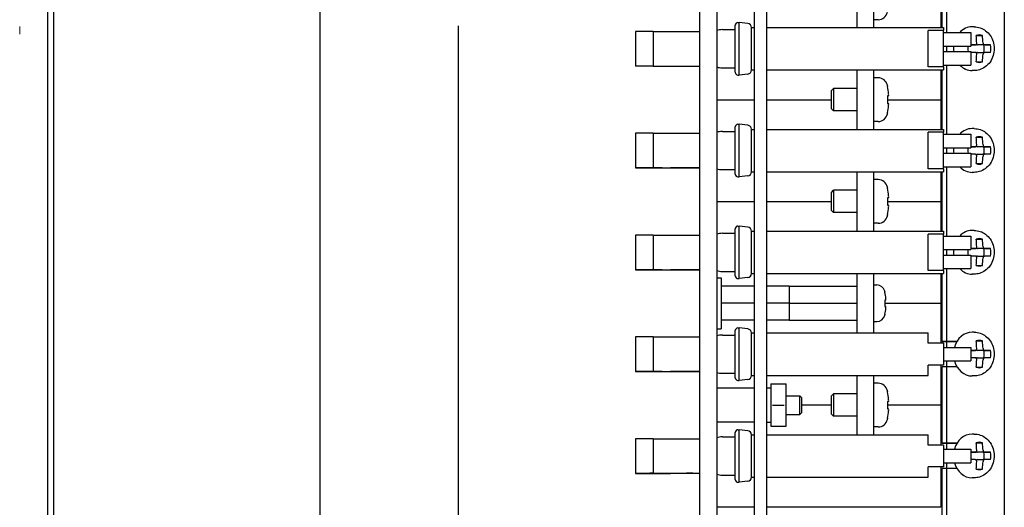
# Model space of a CAD drawing. Header units: inches. Extents: x 0 to 33.1, y 0 to 21.1.
# Tile 3 of 22: x 9.2 to 16.4, y 5 to 8.5. Entities that reach past the tile are written whole.
import ezdxf

# ---------------------------------------------------------------- set-up
doc = ezdxf.new("R2010")
doc.units = ezdxf.units.IN
doc.header["$LTSCALE"] = 0.5
doc.header["$MEASUREMENT"] = 0
doc.linetypes.add('CENTER', pattern=[2, 1.25, -0.25, 0.25, -0.25])
for name, color, linetype, lineweight in [('AM_7', 4, 'CENTER', 15), ('AM_REFDIM', 4, 'Continuous', 15), ('AM_VIS', 7, 'Continuous', 30)]:
    doc.layers.add(name, color=color, linetype=linetype, lineweight=lineweight)
doc.styles.get("Standard").update_dxf_attribs({"font": 'simplex.shx'})
doc.dimstyles.new('3PL NO CL$0', dxfattribs={"dimtxt": 0.1, "dimasz": 0.1, "dimexe": 0.0625, "dimexo": 0.125, "dimgap": 0.09, "dimtad": 0, "dimtih": 1, "dimtoh": 1, "dimdec": 3, "dimzin": 4, "dimdsep": 46, "dimtxsty": 'Standard', "dimcen": 0, "dimclrd": 256, "dimclre": 256, "dimclrt": 256, "dimadec": 0, "dimazin": 0, "dimtfac": 1, "dimtdec": 3, "dimtofl": 0, "dimtmove": 0, "dimatfit": 3, "dimfxl": 1, "dimtolj": 1, "dimtzin": 0, "dimarcsym": 0})

# ---------------------------------------------------------------- blocks, each defined once
blk = doc.blocks.new('*D2')
at = {"layer": 'AM_REFDIM', "lineweight": -2}
for p, q in [((9.4224, 16.2061), (12.5279, 16.2061)), ((12.4029, 16.0061), (12.4029, 9.0595)), ((12.4029, 1.4061), (12.4029, 8.4995)), ((9.4224, 1.2061), (12.5279, 1.2061))]:
    blk.add_line(p, q, dxfattribs=at)
at = {"layer": 'AM_REFDIM'}
for points in [[(12.3696, 16.0061), (12.4363, 16.0061), (12.4029, 16.2061)], [(12.3696, 1.4061), (12.4363, 1.4061), (12.4029, 1.2061)]]:
    blk.add_solid(points, dxfattribs=at)
at = {"layer": 'Defpoints', "color": 0}
for p in [(9.1724, 16.2061), (9.1724, 1.2061), (12.4029, 1.2061)]:
    blk.add_point(p, dxfattribs=at)
at = {"layer": 'AM_REFDIM', "insert": (12.4029, 8.7795), "char_height": 0.2, "attachment_point": 5}
blk.add_mtext('\\A1;15.00', dxfattribs=at)
blk = doc.blocks.new('*D4')
at = {"layer": 'AM_REFDIM', "lineweight": -2}
for p, q in [((9.6894, 15.9561), (11.5112, 15.9561)), ((11.3862, 15.7561), (11.3862, 10.5704)), ((11.3862, 1.6561), (11.3862, 10.0104)), ((9.6894, 1.4561), (11.5112, 1.4561))]:
    blk.add_line(p, q, dxfattribs=at)
at = {"layer": 'AM_REFDIM'}
for points in [[(11.3529, 15.7561), (11.4196, 15.7561), (11.3862, 15.9561)], [(11.3529, 1.6561), (11.4196, 1.6561), (11.3862, 1.4561)]]:
    blk.add_solid(points, dxfattribs=at)
at = {"layer": 'Defpoints', "color": 0}
for p in [(9.4394, 15.9561), (9.4394, 1.4561), (11.3862, 1.4561)]:
    blk.add_point(p, dxfattribs=at)
at = {"layer": 'AM_REFDIM', "insert": (11.3862, 10.2904), "char_height": 0.2, "attachment_point": 5}
blk.add_mtext('\\A1;2X 14.500', dxfattribs=at)

msp = doc.modelspace()

# ---------------------------------------------------------------- linework, layer by layer
at = {"layer": 'AM_7'}
msp.add_line((9.1724, 8.4391), (9.1724, 8.4951), dxfattribs=at)
at = {"layer": 'AM_VIS', "color": 203}
for p, q in [((9.3801, 1.4561), (9.3801, 15.9561)), ((9.4224, 15.9561), (9.4224, 1.4561)), ((14.1814, 1.4561), (14.1814, 15.9561)), ((14.3064, 15.9561), (14.3064, 1.4561)), ((14.8169, 5.7751), (14.9164, 5.7751)), ((14.9164, 5.6371), (14.9164, 5.7751)), ((14.9314, 5.7601), (14.9164, 5.7751)), ((14.9314, 5.6521), (14.9314, 5.7601)), ((14.8169, 5.6371), (14.9164, 5.6371)), ((14.9314, 5.6521), (14.9164, 5.6371))]:
    msp.add_line(p, q, dxfattribs=at)
at = {"layer": 'AM_VIS', "color": 161}
for p, q in [((14.5819, 15.4561), (14.5819, 1.9561)), ((14.6719, 15.4561), (14.6719, 1.9561)), ((15.4634, 6.5911), (15.4843, 6.5911)), ((15.5437, 6.5406), (15.5437, 6.5374)), ((15.551, 6.4791), (15.5437, 6.4791)), ((15.5437, 6.4791), (15.5437, 6.433)), ((15.5437, 6.433), (15.551, 6.433)), ((15.4634, 6.3211), (15.4843, 6.3211)), ((15.5437, 6.3748), (15.5437, 6.3716))]:
    msp.add_line(p, q, dxfattribs=at)
at = {"layer": 'AM_VIS', "color": 31}
for p, q in [((16.4231, 13.7689), (16.4231, 2.144)), ((15.9665, 8.4873), (15.9665, 8.9248)), ((16.0008, 8.4511), (16.0008, 8.9611)), ((16.0008, 7.7011), (16.0008, 8.2111)), ((15.9665, 7.7373), (15.9665, 8.1748)), ((15.9665, 6.9873), (15.9665, 7.4248)), ((16.0008, 6.9511), (16.0008, 7.4611)), ((15.9665, 6.1754), (15.9665, 6.6748)), ((16.0008, 6.1755), (16.0008, 6.7111)), ((15.9665, 6.1754), (16.0008, 6.1755)), ((16.075, 6.1753), (15.9665, 6.1754)), ((16.0008, 6.1755), (16.075, 6.1754)), ((16.0008, 5.988), (15.9665, 5.9879)), ((15.9665, 5.4254), (15.9665, 5.9879)), ((16.0008, 5.4255), (16.0008, 5.988)), ((16.075, 5.9879), (16.0008, 5.988)), ((15.9665, 5.4254), (16.0008, 5.4255)), ((16.075, 5.4253), (15.9665, 5.4254)), ((16.0008, 5.4255), (16.075, 5.4254)), ((16.0008, 5.238), (15.9665, 5.2379)), ((15.9665, 4.6754), (15.9665, 5.2379)), ((16.0008, 4.6755), (16.0008, 5.238)), ((16.075, 5.2379), (16.0008, 5.238))]:
    msp.add_line(p, q, dxfattribs=at)
at = {"layer": 'AM_VIS', "color": 52}
for p, q in [((15.3384, 8.4873), (15.3384, 8.9248)), ((15.4634, 8.4873), (15.4634, 8.9248)), ((15.3384, 7.7373), (15.3384, 8.1748)), ((15.4634, 7.7373), (15.4634, 8.1748)), ((15.3384, 6.9873), (15.3384, 7.4248)), ((15.4634, 6.9873), (15.4634, 7.4248)), ((15.3384, 6.2373), (15.3384, 6.6748)), ((15.4634, 6.2373), (15.4634, 6.6748)), ((14.3064, 6.6436), (14.3384, 6.6436)), ((14.3384, 6.6436), (14.3384, 6.2686)), ((14.3064, 6.2686), (14.3384, 6.2686)), ((15.3384, 5.4873), (15.3384, 5.9248)), ((15.4634, 5.4873), (15.4634, 5.9248))]:
    msp.add_line(p, q, dxfattribs=at)
at = {"layer": 'AM_VIS', "color": 181}
for p, q in [((15.9564, 8.7051), (15.9564, 8.4873)), ((15.9564, 8.5176), (15.9665, 8.5176)), ((13.8361, 8.4576), (13.7064, 8.4576)), ((13.7064, 8.4576), (13.7064, 8.2026)), ((13.8361, 8.4576), (13.8361, 8.2026)), ((13.8361, 8.4576), (14.0471, 8.4576)), ((14.0471, 8.4576), (14.1814, 8.4576)), ((15.998, 8.3511), (15.998, 8.3111)), ((13.8361, 8.2026), (13.7064, 8.2026)), ((13.8361, 8.2026), (14.0471, 8.2026)), ((14.0471, 8.2026), (14.1814, 8.2026)), ((15.9564, 8.1748), (15.9564, 7.9551)), ((15.9564, 8.1426), (15.9665, 8.1426)), ((14.3064, 7.9551), (14.5819, 7.9551)), ((14.6719, 7.9551), (15.1509, 7.9551)), ((15.5633, 7.9551), (15.9564, 7.9551)), ((15.9564, 7.9551), (15.9564, 7.7373)), ((15.9564, 7.7691), (15.9665, 7.7691)), ((13.7064, 7.7082), (13.7064, 7.4532)), ((13.8361, 7.7084), (13.8361, 7.4534)), ((14.0471, 7.7085), (14.1814, 7.7085)), ((15.998, 7.6011), (15.998, 7.5611)), ((14.0471, 7.4535), (14.1814, 7.4535)), ((14.1814, 7.4534), (14.1284, 7.4533)), ((15.9564, 7.4248), (15.9564, 7.2069)), ((15.9665, 7.3941), (15.9564, 7.3941)), ((15.9564, 7.3941), (15.9665, 7.3941)), ((15.9564, 7.3927), (15.9665, 7.3927)), ((15.9665, 7.3927), (15.9564, 7.3927)), ((14.3064, 7.2069), (14.5819, 7.2069)), ((14.6719, 7.2069), (15.1509, 7.2069)), ((15.5633, 7.2069), (15.9564, 7.2069)), ((15.9564, 7.2069), (15.9564, 7.2069)), ((15.9564, 7.2069), (15.9564, 6.9873)), ((15.9564, 7.0191), (15.9665, 7.0191)), ((13.7064, 6.9582), (13.7064, 6.7032)), ((13.8361, 6.9584), (13.8361, 6.7034)), ((14.0471, 6.9585), (14.1814, 6.9585)), ((15.998, 6.8511), (15.998, 6.8111)), ((14.0471, 6.7035), (14.1814, 6.7035)), ((14.1814, 6.7034), (14.1284, 6.7033)), ((15.9564, 6.6748), (15.9564, 6.4569)), ((15.9665, 6.6441), (15.9564, 6.6441)), ((15.9564, 6.6441), (15.9665, 6.6441)), ((15.9564, 6.6427), (15.9665, 6.6427)), ((15.9665, 6.6427), (15.9564, 6.6427)), ((15.5437, 6.4569), (15.9564, 6.4569)), ((15.9564, 6.4569), (15.9564, 6.4569))]:
    msp.add_line(p, q, dxfattribs=at)
at = {"layer": 'AM_VIS', "color": 132}
for p, q in [((14.4414, 8.1576), (14.4414, 8.5046)), ((14.4614, 8.5246), (14.4702, 8.5246)), ((14.4702, 8.1376), (14.4702, 8.5246)), ((14.5347, 8.5173), (14.4702, 8.5246)), ((14.5614, 8.1747), (14.5614, 8.4874)), ((14.5614, 8.4873), (14.5819, 8.4873)), ((14.6719, 8.4873), (15.9764, 8.4873)), ((15.4938, 8.5451), (15.4634, 8.5451)), ((15.9764, 8.4873), (15.9764, 8.4653)), ((16.2016, 8.4926), (16.1853, 8.4926)), ((14.3469, 8.4716), (14.4414, 8.4716)), ((15.8614, 8.1969), (15.8614, 8.4653)), ((15.9764, 8.4653), (15.8614, 8.4653)), ((15.9764, 8.1969), (15.9764, 8.4653)), ((15.9764, 8.4511), (16.1764, 8.4511)), ((16.1764, 8.4511), (16.1764, 8.3511)), ((16.2158, 8.4285), (16.2622, 8.4286)), ((15.9764, 8.3511), (16.1764, 8.3511)), ((16.1764, 8.3591), (16.2083, 8.3592)), ((16.2721, 8.3591), (16.225, 8.3591)), ((16.2721, 8.3591), (16.3209, 8.3592)), ((15.9764, 8.3111), (16.1764, 8.3111)), ((16.1764, 8.3111), (16.1764, 8.2111)), ((16.225, 8.3041), (16.278, 8.3042)), ((15.9764, 8.1969), (15.8614, 8.1969)), ((15.9764, 8.2111), (16.1764, 8.2111)), ((15.9764, 8.1969), (15.9764, 8.1748)), ((16.2161, 8.2347), (16.2623, 8.2347)), ((14.3469, 8.1906), (14.4414, 8.1906)), ((14.4614, 8.1376), (14.4702, 8.1376)), ((14.5347, 8.1449), (14.4702, 8.1376)), ((14.5614, 8.1748), (14.5819, 8.1748)), ((14.6719, 8.1748), (15.9764, 8.1748)), ((16.2021, 8.1706), (16.1858, 8.1706)), ((15.4938, 8.1171), (15.4634, 8.1171)), ((15.5633, 8.0568), (15.5633, 8.053)), ((15.1509, 8.0231), (15.1659, 8.0381)), ((15.1509, 7.8891), (15.1509, 8.0231)), ((15.1659, 8.0381), (15.1659, 7.8741)), ((15.3384, 8.0381), (15.1659, 8.0381)), ((15.5709, 7.9836), (15.5633, 7.9836)), ((15.5633, 7.9836), (15.5633, 7.9286)), ((15.5633, 7.9286), (15.5709, 7.9286)), ((15.1509, 7.8891), (15.1659, 7.8741)), ((15.3384, 7.8741), (15.1659, 7.8741)), ((15.5633, 7.8592), (15.5633, 7.8553)), ((14.4614, 7.7746), (14.4702, 7.7746)), ((14.4702, 7.3876), (14.4702, 7.7746)), ((14.5347, 7.7673), (14.4702, 7.7746)), ((15.4938, 7.7951), (15.4634, 7.7951)), ((14.3469, 7.7216), (14.4414, 7.7216)), ((14.4414, 7.4076), (14.4414, 7.7546)), ((14.5614, 7.4247), (14.5614, 7.7374)), ((14.5614, 7.7373), (14.5819, 7.7373)), ((14.6719, 7.7373), (15.9764, 7.7373)), ((15.8614, 7.4469), (15.8614, 7.7153)), ((15.9764, 7.7153), (15.8614, 7.7153)), ((15.9764, 7.7373), (15.9764, 7.7153)), ((15.9764, 7.4469), (15.9764, 7.7153)), ((15.9764, 7.7011), (16.1764, 7.7011)), ((16.1764, 7.7011), (16.1764, 7.6011)), ((16.2016, 7.7426), (16.1853, 7.7426)), ((16.2158, 7.6785), (16.2622, 7.6786)), ((15.9764, 7.6011), (16.1764, 7.6011)), ((15.9764, 7.5611), (16.1764, 7.5611)), ((16.1764, 7.6091), (16.2083, 7.6092)), ((16.1764, 7.5611), (16.1764, 7.4611)), ((16.2721, 7.6091), (16.225, 7.6091)), ((16.225, 7.5541), (16.278, 7.5542)), ((16.2721, 7.6091), (16.3209, 7.6092)), ((16.2161, 7.4847), (16.2623, 7.4847)), ((14.3469, 7.4406), (14.4414, 7.4406)), ((14.5614, 7.4248), (14.5819, 7.4248)), ((14.6719, 7.4248), (15.9764, 7.4248)), ((15.9764, 7.4469), (15.8614, 7.4469)), ((15.9764, 7.4611), (16.1764, 7.4611)), ((15.9764, 7.4469), (15.9764, 7.4248)), ((16.2021, 7.4206), (16.1858, 7.4206)), ((14.4614, 7.3876), (14.4702, 7.3876)), ((14.5347, 7.3949), (14.4702, 7.3876)), ((15.4938, 7.3671), (15.4634, 7.3671)), ((15.1509, 7.2731), (15.1659, 7.2881)), ((15.1509, 7.1391), (15.1509, 7.2731)), ((15.1659, 7.2881), (15.1659, 7.1241)), ((15.3384, 7.2881), (15.1659, 7.2881)), ((15.5633, 7.3068), (15.5633, 7.303)), ((15.5709, 7.2336), (15.5633, 7.2336)), ((15.5633, 7.2336), (15.5633, 7.1786)), ((15.5633, 7.1786), (15.5709, 7.1786)), ((15.1509, 7.1391), (15.1659, 7.1241)), ((15.3384, 7.1241), (15.1659, 7.1241)), ((15.5633, 7.1092), (15.5633, 7.1053)), ((15.4938, 7.0451), (15.4634, 7.0451)), ((14.3469, 6.9716), (14.4414, 6.9716)), ((14.4414, 6.6576), (14.4414, 7.0046)), ((14.4614, 7.0246), (14.4702, 7.0246)), ((14.4702, 6.6376), (14.4702, 7.0246)), ((14.5347, 7.0173), (14.4702, 7.0246)), ((14.5614, 6.6747), (14.5614, 6.9874)), ((14.5614, 6.9873), (14.5819, 6.9873)), ((14.6719, 6.9873), (15.9764, 6.9873)), ((15.8614, 6.6969), (15.8614, 6.9653)), ((15.9764, 6.9653), (15.8614, 6.9653)), ((15.9764, 6.9873), (15.9764, 6.9653)), ((15.9764, 6.6969), (15.9764, 6.9653)), ((16.2016, 6.9926), (16.1853, 6.9926)), ((15.9764, 6.9511), (16.1764, 6.9511)), ((16.1764, 6.9511), (16.1764, 6.8511)), ((16.2158, 6.9285), (16.2622, 6.9286)), ((15.9764, 6.8511), (16.1764, 6.8511)), ((16.1764, 6.8591), (16.2083, 6.8592)), ((16.2721, 6.8591), (16.225, 6.8591)), ((16.2721, 6.8591), (16.3209, 6.8592)), ((15.9764, 6.8111), (16.1764, 6.8111)), ((16.1764, 6.8111), (16.1764, 6.7111)), ((16.225, 6.8041), (16.278, 6.8042)), ((14.3469, 6.6906), (14.4414, 6.6906)), ((14.5614, 6.6748), (14.5819, 6.6748)), ((14.6719, 6.6748), (15.9764, 6.6748)), ((15.9764, 6.6969), (15.8614, 6.6969)), ((15.9764, 6.7111), (16.1764, 6.7111)), ((15.9764, 6.6969), (15.9764, 6.6748)), ((16.2021, 6.6706), (16.1858, 6.6706)), ((16.2161, 6.7347), (16.2623, 6.7347)), ((14.4614, 6.6376), (14.4702, 6.6376)), ((14.5347, 6.6449), (14.4702, 6.6376)), ((14.4414, 5.9076), (14.4414, 6.2546)), ((14.4614, 6.2746), (14.4702, 6.2746)), ((14.4702, 5.8876), (14.4702, 6.2746)), ((14.5347, 6.2673), (14.4702, 6.2746)), ((14.5614, 5.9247), (14.5614, 6.2374)), ((14.5614, 6.2373), (14.5819, 6.2373)), ((14.6719, 6.2373), (15.8614, 6.2373)), ((15.8614, 6.1611), (15.8614, 6.2373)), ((16.2016, 6.2426), (16.1853, 6.2426)), ((14.3469, 6.2216), (14.4414, 6.2216)), ((16.2158, 6.1786), (16.2622, 6.1786)), ((15.9764, 6.1611), (15.8614, 6.1611)), ((15.9764, 6.1611), (15.9764, 6.0011)), ((15.9764, 6.1311), (16.1764, 6.1311)), ((16.1764, 6.1311), (16.1764, 6.0311)), ((16.1764, 6.1091), (16.2083, 6.1091)), ((16.2721, 6.1091), (16.225, 6.1091)), ((16.2721, 6.1091), (16.3209, 6.1092)), ((15.9764, 6.0311), (16.1764, 6.0311)), ((16.225, 6.0541), (16.278, 6.0542)), ((15.8614, 5.9248), (15.8614, 6.0011)), ((15.9764, 6.0011), (15.8614, 6.0011)), ((16.2161, 5.9847), (16.2623, 5.9848)), ((14.3469, 5.9406), (14.4414, 5.9406)), ((14.4614, 5.8876), (14.4702, 5.8876)), ((14.5347, 5.8949), (14.4702, 5.8876)), ((14.5614, 5.9248), (14.5819, 5.9248)), ((14.6719, 5.9248), (15.8614, 5.9248)), ((16.2021, 5.9206), (16.1858, 5.9206)), ((15.4938, 5.8671), (15.4634, 5.8671)), ((15.5633, 5.8068), (15.5633, 5.803)), ((15.1509, 5.7731), (15.1659, 5.7881)), ((15.1509, 5.6391), (15.1509, 5.7731)), ((15.1659, 5.7881), (15.1659, 5.6241)), ((15.3384, 5.7881), (15.1659, 5.7881)), ((15.5709, 5.7336), (15.5633, 5.7336)), ((15.5633, 5.7336), (15.5633, 5.6786)), ((15.5633, 5.6786), (15.5709, 5.6786)), ((15.1509, 5.6391), (15.1659, 5.6241)), ((15.3384, 5.6241), (15.1659, 5.6241)), ((15.5633, 5.6092), (15.5633, 5.6053)), ((14.4614, 5.5246), (14.4702, 5.5246)), ((14.4702, 5.1376), (14.4702, 5.5246)), ((14.5347, 5.5173), (14.4702, 5.5246)), ((15.4938, 5.5451), (15.4634, 5.5451)), ((14.3469, 5.4716), (14.4414, 5.4716)), ((14.4414, 5.1576), (14.4414, 5.5046)), ((14.5614, 5.1747), (14.5614, 5.4874)), ((14.5614, 5.4873), (14.5819, 5.4873)), ((14.6719, 5.4873), (15.8614, 5.4873)), ((15.8614, 5.4111), (15.8614, 5.4873)), ((16.2016, 5.4926), (16.1853, 5.4926)), ((15.9764, 5.4111), (15.8614, 5.4111)), ((15.9764, 5.4111), (15.9764, 5.2511)), ((15.9764, 5.3811), (16.1764, 5.3811)), ((16.1764, 5.3811), (16.1764, 5.2811)), ((16.2158, 5.4286), (16.2622, 5.4286)), ((16.1764, 5.3591), (16.2083, 5.3591)), ((16.2721, 5.3591), (16.225, 5.3591)), ((16.225, 5.3041), (16.278, 5.3042)), ((16.2721, 5.3591), (16.3209, 5.3592)), ((15.8614, 5.1748), (15.8614, 5.2511)), ((15.9764, 5.2511), (15.8614, 5.2511)), ((15.9764, 5.2811), (16.1764, 5.2811)), ((16.2161, 5.2347), (16.2623, 5.2348)), ((14.3469, 5.1906), (14.4414, 5.1906)), ((14.5614, 5.1748), (14.5819, 5.1748)), ((14.6719, 5.1748), (15.8614, 5.1748)), ((16.2021, 5.1706), (16.1858, 5.1706)), ((14.4614, 5.1376), (14.4702, 5.1376)), ((14.5347, 5.1449), (14.4702, 5.1376))]:
    msp.add_line(p, q, dxfattribs=at)
at = {"layer": 'AM_VIS', "color": 191}
for p, q in [((14.5819, 6.5811), (14.3384, 6.5811)), ((14.8384, 6.5811), (14.6719, 6.5811)), ((14.8384, 6.5811), (14.8384, 6.4561)), ((14.8384, 6.5811), (15.3384, 6.5811)), ((14.5819, 6.4561), (14.3384, 6.4561)), ((14.8384, 6.4561), (14.6719, 6.4561)), ((14.8384, 6.4561), (14.8384, 6.3311)), ((14.8384, 6.4561), (15.3384, 6.4561)), ((14.5819, 6.3311), (14.3384, 6.3311)), ((14.8384, 6.3311), (14.6719, 6.3311)), ((14.8384, 6.3311), (15.3384, 6.3311))]:
    msp.add_line(p, q, dxfattribs=at)
at = {"layer": 'AM_VIS', "color": 201}
for p, q in [((15.9564, 6.4569), (15.9564, 6.1611)), ((15.9564, 6.2691), (15.9665, 6.2691)), ((13.7064, 6.2082), (13.7064, 5.9532)), ((13.8361, 6.2084), (13.8361, 5.9534)), ((14.0471, 6.2085), (14.1814, 6.2085)), ((15.998, 6.1754), (15.998, 6.1311)), ((15.998, 6.0311), (15.998, 5.988)), ((14.0471, 5.9535), (14.1814, 5.9535)), ((14.1814, 5.9534), (14.1284, 5.9533)), ((15.9564, 6.0011), (15.9564, 5.7069)), ((15.9665, 5.8941), (15.9564, 5.8941)), ((15.9564, 5.8941), (15.9665, 5.8941)), ((15.9564, 5.8927), (15.9665, 5.8927)), ((15.9665, 5.8927), (15.9564, 5.8927)), ((14.9314, 5.7069), (15.1509, 5.7069)), ((15.5633, 5.7069), (15.9564, 5.7069)), ((15.9564, 5.7069), (15.9564, 5.7069)), ((15.9564, 5.7069), (15.9564, 5.4111)), ((15.9564, 5.5191), (15.9665, 5.5191)), ((13.7064, 5.4582), (13.7064, 5.2032)), ((13.8361, 5.4584), (13.8361, 5.2034)), ((14.0471, 5.4585), (14.1814, 5.4585)), ((15.998, 5.4254), (15.998, 5.3811)), ((15.9564, 5.2511), (15.9564, 4.9569)), ((15.998, 5.2811), (15.998, 5.238)), ((14.0471, 5.2035), (14.1814, 5.2035)), ((14.1814, 5.2034), (14.1284, 5.2033)), ((15.9665, 5.1441), (15.9564, 5.1441)), ((15.9564, 5.1441), (15.9665, 5.1441)), ((15.9564, 5.1427), (15.9665, 5.1427)), ((15.9665, 5.1427), (15.9564, 5.1427)), ((14.3064, 4.9569), (14.5819, 4.9569)), ((14.5819, 4.9549), (14.3064, 4.9549)), ((14.6719, 4.9569), (15.9564, 4.9569)), ((15.9564, 4.9549), (14.6719, 4.9549)), ((15.9564, 4.9569), (15.9564, 4.9549))]:
    msp.add_line(p, q, dxfattribs=at)
at = {"layer": 'AM_VIS', "color": 62}
for p, q in [((14.5819, 5.8311), (14.3064, 5.8311)), ((14.5819, 5.5811), (14.3064, 5.5811))]:
    msp.add_line(p, q, dxfattribs=at)
at = {"layer": 'AM_VIS', "color": 73}
for p, q in [((14.6719, 5.8326), (14.7029, 5.8326)), ((14.6719, 5.5798), (14.7029, 5.5798))]:
    msp.add_line(p, q, dxfattribs=at)
at = {"layer": 'AM_VIS', "color": 33}
for p, q in [((14.7029, 5.8623), (14.7029, 5.7842)), ((14.7029, 5.8623), (14.7169, 5.8623)), ((14.7169, 5.8623), (14.803, 5.8623)), ((14.803, 5.8623), (14.8169, 5.8623)), ((14.8169, 5.7842), (14.8169, 5.8623)), ((14.7029, 5.7842), (14.7029, 5.628)), ((14.8169, 5.628), (14.8169, 5.7842)), ((14.7169, 5.7061), (14.803, 5.7061)), ((14.7029, 5.628), (14.7029, 5.5498)), ((14.8169, 5.5498), (14.8169, 5.628)), ((14.7029, 5.5498), (14.7169, 5.5498)), ((14.7169, 5.5498), (14.803, 5.5498)), ((14.803, 5.5498), (14.8169, 5.5498))]:
    msp.add_line(p, q, dxfattribs=at)
at = {"layer": 'AM_VIS', "color": 132}
for centre, radius, start, end in [((15.4938, 8.6151), 0.07, 270, 348.06405), ((14.4614, 8.5046), 0.02, 90, 180), ((14.5314, 8.4874), 0.03, 0, 83.51955), ((14.3469, 8.3311), 0.1405, 90, 106.75359), ((14.3469, 8.3311), 0.1405, 253.24641, 270), ((14.4614, 8.1576), 0.02, 180, 270), ((14.5314, 8.1747), 0.03, 276.48045, 0), ((15.4938, 8.0471), 0.07, 11.93595, 90), ((15.0634, 7.9561), 0.51, 11.39419, 11.93595), ((15.0634, 7.9561), 0.5093, 4.64241, 10.97293), ((15.5289, 7.9904), 0.0426, 350.72979, 9.27021), ((15.0634, 7.9561), 0.5093, 349.02707, 355.35759), ((15.5289, 7.9217), 0.0426, 350.72971, 9.27029), ((15.4938, 7.8651), 0.07, 270, 348.06405), ((15.0634, 7.9561), 0.51, 348.06405, 348.60581), ((14.4614, 7.7546), 0.02, 90, 180), ((14.5314, 7.7374), 0.03, 0, 83.51955), ((14.3469, 7.5811), 0.1405, 90, 106.75359), ((14.3469, 7.5811), 0.1405, 253.24641, 270), ((14.4614, 7.4076), 0.02, 180, 270), ((14.5314, 7.4247), 0.03, 276.48045, 0), ((15.4938, 7.2971), 0.07, 11.93595, 90), ((15.0634, 7.2061), 0.51, 11.39419, 11.93595), ((15.0634, 7.2061), 0.5093, 4.64241, 10.97293), ((15.5289, 7.2404), 0.0426, 350.72979, 9.27021), ((15.5289, 7.1717), 0.0426, 350.72971, 9.27029), ((15.0634, 7.2061), 0.5093, 349.02707, 355.35759), ((15.4938, 7.1151), 0.07, 270, 348.06405), ((15.0634, 7.2061), 0.51, 348.06405, 348.60581), ((14.3469, 6.8311), 0.1405, 90, 106.75359), ((14.4614, 7.0046), 0.02, 90, 180), ((14.5314, 6.9874), 0.03, 0, 83.51955), ((14.3469, 6.8311), 0.1405, 253.24641, 270), ((14.5314, 6.6747), 0.03, 276.48045, 0), ((14.4614, 6.6576), 0.02, 180, 270), ((14.4614, 6.2546), 0.02, 90, 180), ((14.5314, 6.2374), 0.03, 0, 83.51955), ((14.3469, 6.0811), 0.1405, 90, 106.75359), ((14.3469, 6.0811), 0.1405, 253.24641, 270), ((14.4614, 5.9076), 0.02, 180, 270), ((14.5314, 5.9247), 0.03, 276.48045, 0), ((15.4938, 5.7971), 0.07, 11.93595, 90), ((15.0634, 5.7061), 0.51, 11.39419, 11.93595), ((15.0634, 5.7061), 0.5093, 4.64241, 10.97293), ((15.5289, 5.7404), 0.0426, 350.72979, 9.27021), ((15.0634, 5.7061), 0.5093, 349.02707, 355.35759), ((15.5289, 5.6717), 0.0426, 350.72971, 9.27029), ((15.4938, 5.6151), 0.07, 270, 348.06405), ((15.0634, 5.7061), 0.51, 348.06405, 348.60581), ((14.4614, 5.5046), 0.02, 90, 180), ((14.5314, 5.4874), 0.03, 0, 83.51955), ((14.3469, 5.3311), 0.1405, 90, 106.75359), ((14.3469, 5.3311), 0.1405, 253.24641, 270), ((14.4614, 5.1576), 0.02, 180, 270), ((14.5314, 5.1747), 0.03, 276.48045, 0)]:
    msp.add_arc(centre, radius, start, end, dxfattribs=at)
at = {"layer": 'AM_VIS', "color": 161}
for centre, radius, start, end in [((15.4843, 6.5311), 0.06, 13.77415, 90), ((15.1784, 6.4561), 0.375, 13.01983, 13.77415), ((15.1784, 6.4561), 0.3743, 5.29811, 12.54217), ((15.5202, 6.4849), 0.0314, 349.42538, 10.57462), ((15.1784, 6.4561), 0.3743, 347.45783, 354.70189), ((15.5202, 6.4273), 0.0314, 349.42538, 10.57462), ((15.4843, 6.3811), 0.06, 270, 346.22585), ((15.1784, 6.4561), 0.375, 346.22585, 346.98017)]:
    msp.add_arc(centre, radius, start, end, dxfattribs=at)
at = {"layer": 'AM_VIS', "color": 132}
for centre, major_axis, ratio, start_param, end_param in [((16.1855, 8.3316), (-0.0002, 0.161), 0.84453, 0, 0.733211), ((16.2391, 8.3317), (-0.0002, 0.1008), 0.84453, 6.00569, 6.558143), ((15.9481, 8.3313), (0, -0.5093), 0.535507, 1.652626, 1.763114), ((15.9945, 8.3313), (0, 0.5093), 0.535507, 4.794219, 4.904707), ((16.1855, 8.3316), (-0.0002, 0.161), 0.84453, 1.448169, 1.697261), ((16.2391, 8.3317), (-0.0002, 0.1008), 0.84453, 1.375664, 1.77533), ((15.9713, 8.3588), (0.5093, 0.0002), 0.000679, 1.086713, 1.156431), ((16.225, 8.3728), (0, 0.0137), 0.84453, 2.348529, 3.140324), ((16.1902, 8.3316), (0.0002, -0.1008), 0.84453, 1.294031, 1.845755), ((15.9713, 8.3588), (0.5093, 0.0002), 0.000679, 0.814174, 0.924662), ((16.2391, 8.3317), (-0.0002, 0.1008), 0.84453, 4.434894, 4.987347), ((15.9713, 8.3038), (0.5093, 0.0002), 0.000679, 1.086713, 1.156482), ((15.9481, 8.3313), (0, -0.5093), 0.535507, 1.380087, 1.490575), ((16.2251, 8.2904), (0, 0.0137), 0.84453, 0, 0.782326), ((15.9945, 8.3313), (0, 0.5093), 0.535507, 4.52168, 4.632168), ((15.9713, 8.3038), (0.5093, 0.0002), 0.000679, 0.814174, 0.924662), ((16.1855, 8.3316), (-0.0002, 0.161), 0.84453, 2.415331, 3.141593), ((16.2391, 8.3317), (-0.0002, 0.1008), 0.84453, 2.864098, 3.416551), ((16.1855, 7.5816), (-0.0002, 0.161), 0.84453, 0, 0.733214), ((16.2391, 7.5817), (-0.0002, 0.1008), 0.84453, 6.00569, 6.558143), ((15.9481, 7.5813), (0, -0.5093), 0.535507, 1.652626, 1.763114), ((15.9945, 7.5813), (0, 0.5093), 0.535507, 4.794219, 4.904707), ((16.1855, 7.5816), (-0.0002, 0.161), 0.84453, 1.448171, 1.697263), ((16.2391, 7.5817), (-0.0002, 0.1008), 0.84453, 1.375667, 1.775334), ((15.9713, 7.6088), (0.5093, 0.0002), 0.000679, 1.086713, 1.156431), ((15.9713, 7.5538), (0.5093, 0.0002), 0.000679, 1.086713, 1.156482), ((16.225, 7.6228), (0, 0.0137), 0.84453, 2.348529, 3.140324), ((16.2251, 7.5404), (0, 0.0137), 0.84453, 0, 0.782326), ((16.1902, 7.5816), (0.0002, -0.1008), 0.84453, 1.294031, 1.845755), ((15.9713, 7.6088), (0.5093, 0.0002), 0.000679, 0.814174, 0.924662), ((15.9713, 7.5538), (0.5093, 0.0002), 0.000679, 0.814174, 0.924662), ((16.2391, 7.5817), (-0.0002, 0.1008), 0.84453, 4.434894, 4.987347), ((15.9481, 7.5813), (0, -0.5093), 0.535507, 1.380087, 1.490575), ((16.2391, 7.5817), (-0.0002, 0.1008), 0.84453, 2.864098, 3.416551), ((15.9945, 7.5813), (0, 0.5093), 0.535507, 4.52168, 4.632168), ((16.1855, 7.5816), (-0.0002, 0.161), 0.84453, 2.415334, 3.141593), ((16.1855, 6.8316), (-0.0002, 0.161), 0.84453, 0, 0.733217), ((16.2391, 6.8317), (-0.0002, 0.1008), 0.84453, 6.00569, 6.558143), ((15.9481, 6.8313), (0, -0.5093), 0.535507, 1.652626, 1.763114), ((15.9945, 6.8313), (0, 0.5093), 0.535507, 4.794219, 4.904707), ((16.1855, 6.8316), (-0.0002, 0.161), 0.84453, 1.448173, 1.697265), ((16.2391, 6.8317), (-0.0002, 0.1008), 0.84453, 1.375671, 1.775337), ((15.9713, 6.8588), (0.5093, 0.0002), 0.000679, 1.086713, 1.156431), ((16.225, 6.8728), (0, 0.0137), 0.84453, 2.348529, 3.140324), ((16.1902, 6.8316), (0.0002, -0.1008), 0.84453, 1.294031, 1.845755), ((15.9713, 6.8588), (0.5093, 0.0002), 0.000679, 0.814174, 0.924662), ((16.2391, 6.8317), (-0.0002, 0.1008), 0.84453, 4.434894, 4.987347), ((15.9713, 6.8038), (0.5093, 0.0002), 0.000679, 1.086713, 1.156482), ((15.9481, 6.8313), (0, -0.5093), 0.535507, 1.380087, 1.490575), ((16.2251, 6.7904), (0, 0.0137), 0.84453, 0, 0.782326), ((15.9945, 6.8313), (0, 0.5093), 0.535507, 4.52168, 4.632168), ((15.9713, 6.8038), (0.5093, 0.0002), 0.000679, 0.814174, 0.924662), ((16.1855, 6.8316), (-0.0002, 0.161), 0.84453, 2.415337, 3.141593), ((16.2391, 6.8317), (-0.0002, 0.1008), 0.84453, 2.864098, 3.416551), ((16.1855, 6.0816), (-0.0002, 0.161), 0.84453, 0, 1.257078), ((16.2391, 6.0817), (-0.0002, 0.1008), 0.84453, 6.006133, 6.558586), ((15.9481, 6.0813), (0.0003, -0.5093), 0.535508, 1.652345, 1.762834), ((15.9945, 6.0813), (-0.0003, 0.5093), 0.535508, 4.793938, 4.904427), ((15.9713, 6.1088), (0.5093, 0.0004), 0.000442, 1.086713, 1.156409), ((16.225, 6.1228), (0, 0.0137), 0.84453, 2.350408, 3.140767), ((16.1902, 6.0816), (0.0002, -0.1008), 0.84453, 1.294219, 1.846197), ((15.9713, 6.1088), (0.5093, 0.0004), 0.000442, 0.814174, 0.924662), ((16.2391, 6.0817), (-0.0002, 0.1008), 0.84453, 4.435336, 4.98779), ((16.1855, 6.0816), (-0.0002, 0.161), 0.84453, 1.888644, 3.141593), ((15.9714, 6.0538), (0.5093, 0.0004), 0.000442, 1.086713, 1.156504), ((15.9481, 6.0813), (0.0003, -0.5093), 0.535508, 1.379806, 1.490295), ((16.2251, 6.0404), (0, 0.0137), 0.84453, 0, 0.784191), ((15.9945, 6.0813), (-0.0003, 0.5093), 0.535508, 4.521399, 4.631887), ((15.9714, 6.0538), (0.5093, 0.0004), 0.000442, 0.814174, 0.924662), ((16.2391, 6.0817), (-0.0002, 0.1008), 0.84453, 2.86454, 3.416993), ((16.1855, 5.3316), (-0.0002, 0.161), 0.84453, 0, 1.25708), ((16.2391, 5.3317), (-0.0002, 0.1008), 0.84453, 6.006133, 6.558586), ((15.9481, 5.3313), (0.0003, -0.5093), 0.535508, 1.652345, 1.762834), ((15.9945, 5.3313), (-0.0003, 0.5093), 0.535508, 4.793938, 4.904427), ((15.9713, 5.3588), (0.5093, 0.0004), 0.000442, 1.086713, 1.156409), ((15.9714, 5.3038), (0.5093, 0.0004), 0.000442, 1.086713, 1.156504), ((16.225, 5.3728), (0, 0.0137), 0.84453, 2.350408, 3.140767), ((16.2251, 5.2904), (0, 0.0137), 0.84453, 0, 0.784191), ((16.1902, 5.3316), (0.0002, -0.1008), 0.84453, 1.294219, 1.846197), ((15.9713, 5.3588), (0.5093, 0.0004), 0.000442, 0.814174, 0.924662), ((15.9714, 5.3038), (0.5093, 0.0004), 0.000442, 0.814174, 0.924662), ((16.2391, 5.3317), (-0.0002, 0.1008), 0.84453, 4.435336, 4.98779), ((16.1855, 5.3316), (-0.0002, 0.161), 0.84453, 1.888646, 3.141593), ((15.9481, 5.3313), (0.0003, -0.5093), 0.535508, 1.379806, 1.490295), ((16.2391, 5.3317), (-0.0002, 0.1008), 0.84453, 2.86454, 3.416993), ((15.9945, 5.3313), (-0.0003, 0.5093), 0.535508, 4.521399, 4.631887)]:
    msp.add_ellipse(centre, major_axis=major_axis, ratio=ratio, start_param=start_param, end_param=end_param, dxfattribs=at)
at = {"layer": 'AM_VIS', "color": 181}
for centre, major_axis, start_param, end_param in [((13.8439, 7.7082), (0.1375, 0), 1.62688, 3.141593), ((13.7348, 7.7089), (0.5765, 0), 4.889189, 5.284966), ((13.8439, 7.4532), (0.1375, 0), 1.62688, 5.801461), ((13.8439, 7.4532), (0.06, 0), 1.570796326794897, 7.853981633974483), ((13.7348, 7.4539), (0.5765, 0), 4.889189, 5.284966), ((14.4407, 7.4529), (0.5765, 0), 2.143374, 2.539151), ((13.8439, 6.9582), (0.1375, 0), 1.62688, 3.141593), ((13.7348, 6.9589), (0.5765, 0), 4.889189, 5.284966), ((13.8439, 6.7032), (0.1375, 0), 1.62688, 5.801461), ((13.8439, 6.7032), (0.06, 0), 1.570796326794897, 7.853981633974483), ((13.7348, 6.7039), (0.5765, 0), 4.889189, 5.284966), ((14.4407, 6.7029), (0.5765, 0), 2.143374, 2.539151)]:
    msp.add_ellipse(centre, major_axis=major_axis, ratio=0.000952, start_param=start_param, end_param=end_param, dxfattribs=at)
at = {"layer": 'AM_VIS', "color": 201}
for centre, major_axis, start_param, end_param in [((13.8439, 6.2082), (0.1375, 0), 1.62688, 3.141593), ((13.7348, 6.2089), (0.5765, 0), 4.889189, 5.284966), ((13.8439, 5.9532), (0.1375, 0), 1.62688, 5.801461), ((13.8439, 5.9532), (0.06, 0), 1.570796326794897, 7.853981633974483), ((13.7348, 5.9539), (0.5765, 0), 4.889189, 5.284966), ((14.4407, 5.9529), (0.5765, 0), 2.143374, 2.539151), ((13.8439, 5.4582), (0.1375, 0), 1.62688, 3.141593), ((13.7348, 5.4589), (0.5765, 0), 4.889189, 5.284966), ((13.8439, 5.2032), (0.1375, 0), 1.62688, 5.801461), ((13.8439, 5.2032), (0.06, 0), 1.570796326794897, 7.853981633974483), ((13.7348, 5.2039), (0.5765, 0), 4.889189, 5.284966), ((14.4407, 5.2029), (0.5765, 0), 2.143374, 2.539151)]:
    msp.add_ellipse(centre, major_axis=major_axis, ratio=0.000952, start_param=start_param, end_param=end_param, dxfattribs=at)
at = {"layer": 'AM_VIS', "color": 132}
for points, knots in [([(16.2016, 8.4926), (16.2167, 8.4926), (16.2317, 8.4901), (16.2603, 8.4803), (16.2738, 8.473), (16.2985, 8.4542), (16.3095, 8.4425), (16.3282, 8.4157), (16.3356, 8.4005), (16.3459, 8.3679), (16.3486, 8.3505), (16.3489, 8.3154), (16.3464, 8.2976), (16.3362, 8.2639), (16.3285, 8.2478), (16.3087, 8.2195), (16.2967, 8.2071), (16.2698, 8.1877), (16.2551, 8.1804), (16.2274, 8.1725), (16.2147, 8.1706), (16.2021, 8.1706)], [6.281917, 6.281917, 6.281917, 6.281917, 6.564462, 6.564462, 6.854574, 6.854574, 7.164107, 7.164107, 7.49633, 7.49633, 7.844587, 7.844587, 8.198265, 8.198265, 8.546857, 8.546857, 8.878722, 8.878722, 9.186131, 9.186131, 9.42351, 9.42351, 9.42351, 9.42351]), ([(16.2083, 8.3592), (16.2083, 8.3592), (16.2083, 8.3592), (16.2099, 8.3592), (16.2115, 8.3595), (16.2144, 8.3609), (16.2158, 8.362), (16.2168, 8.3632), (16.2178, 8.3644), (16.2187, 8.3659), (16.2198, 8.3693), (16.22, 8.3712), (16.2199, 8.3729), (16.2199, 8.3729), (16.2199, 8.3729)], [-0.01036497, -0.01036497, -0.01036497, -0.01036497, -0.01034722, -0.01034722, -0.00517361, -0.00517361, 0, 0, 0, 0.00517361, 0.00517361, 0.01034722, 0.01034722, 0.01036497, 0.01036497, 0.01036497, 0.01036497]), ([(16.2663, 8.3729), (16.2663, 8.3729), (16.2663, 8.3729), (16.2664, 8.3712), (16.2668, 8.3693), (16.268, 8.3659), (16.269, 8.3644), (16.27, 8.3632), (16.271, 8.362), (16.2723, 8.3609), (16.2751, 8.3595), (16.2766, 8.3592), (16.278, 8.3592)], [-0.01036497, -0.01036497, -0.01036497, -0.01036497, -0.01034722, -0.01034722, -0.00517361, -0.00517361, 0, 0, 0, 0.00518252, 0.00518252, 0.01036504, 0.01036504, 0.01036504, 0.01036504]), ([(16.22, 8.2905), (16.22, 8.2905), (16.22, 8.2905), (16.22, 8.2922), (16.2198, 8.294), (16.2187, 8.2974), (16.2178, 8.299), (16.2168, 8.3002), (16.2158, 8.3014), (16.2145, 8.3025), (16.2115, 8.3039), (16.2099, 8.3042), (16.2084, 8.3042), (16.2084, 8.3042), (16.2084, 8.3042)], [-0.01036497, -0.01036497, -0.01036497, -0.01036497, -0.01034722, -0.01034722, -0.00517361, -0.00517361, 0, 0, 0, 0.00517361, 0.00517361, 0.01034722, 0.01034722, 0.01036497, 0.01036497, 0.01036497, 0.01036497]), ([(16.278, 8.3042), (16.278, 8.3042), (16.278, 8.3042), (16.2766, 8.3042), (16.2751, 8.3039), (16.2723, 8.3025), (16.271, 8.3014), (16.27, 8.3002), (16.269, 8.299), (16.2681, 8.2974), (16.2668, 8.294), (16.2665, 8.2922), (16.2664, 8.2905)], [-0.01036497, -0.01036497, -0.01036497, -0.01036497, -0.01034722, -0.01034722, -0.00517361, -0.00517361, 0, 0, 0, 0.00518252, 0.00518252, 0.01036504, 0.01036504, 0.01036504, 0.01036504]), ([(16.2016, 7.7426), (16.2167, 7.7426), (16.2317, 7.7401), (16.2603, 7.7303), (16.2738, 7.723), (16.2985, 7.7042), (16.3095, 7.6925), (16.3282, 7.6657), (16.3356, 7.6505), (16.3459, 7.6179), (16.3486, 7.6005), (16.3489, 7.5654), (16.3464, 7.5476), (16.3362, 7.5139), (16.3285, 7.4978), (16.3087, 7.4695), (16.2967, 7.4571), (16.2698, 7.4377), (16.2551, 7.4304), (16.2274, 7.4225), (16.2147, 7.4206), (16.2021, 7.4206)], [6.281917, 6.281917, 6.281917, 6.281917, 6.564462, 6.564462, 6.854574, 6.854574, 7.164107, 7.164107, 7.49633, 7.49633, 7.844587, 7.844587, 8.198265, 8.198265, 8.546857, 8.546857, 8.878722, 8.878722, 9.186131, 9.186131, 9.42351, 9.42351, 9.42351, 9.42351]), ([(16.2083, 7.6092), (16.2083, 7.6092), (16.2083, 7.6092), (16.2099, 7.6092), (16.2115, 7.6095), (16.2144, 7.6109), (16.2158, 7.612), (16.2168, 7.6132), (16.2178, 7.6144), (16.2187, 7.6159), (16.2198, 7.6193), (16.22, 7.6212), (16.2199, 7.6229), (16.2199, 7.6229), (16.2199, 7.6229)], [-0.01036497, -0.01036497, -0.01036497, -0.01036497, -0.01034722, -0.01034722, -0.00517361, -0.00517361, 0, 0, 0, 0.00517361, 0.00517361, 0.01034722, 0.01034722, 0.01036497, 0.01036497, 0.01036497, 0.01036497]), ([(16.2663, 7.6229), (16.2663, 7.6229), (16.2663, 7.6229), (16.2664, 7.6212), (16.2668, 7.6193), (16.268, 7.6159), (16.269, 7.6144), (16.27, 7.6132), (16.271, 7.612), (16.2723, 7.6109), (16.2751, 7.6095), (16.2766, 7.6092), (16.278, 7.6092)], [-0.01036497, -0.01036497, -0.01036497, -0.01036497, -0.01034722, -0.01034722, -0.00517361, -0.00517361, 0, 0, 0, 0.00518252, 0.00518252, 0.01036504, 0.01036504, 0.01036504, 0.01036504]), ([(16.22, 7.5405), (16.22, 7.5405), (16.22, 7.5405), (16.22, 7.5422), (16.2198, 7.544), (16.2187, 7.5474), (16.2178, 7.549), (16.2168, 7.5502), (16.2158, 7.5514), (16.2145, 7.5525), (16.2115, 7.5539), (16.2099, 7.5542), (16.2084, 7.5542), (16.2084, 7.5542), (16.2084, 7.5542)], [-0.01036497, -0.01036497, -0.01036497, -0.01036497, -0.01034722, -0.01034722, -0.00517361, -0.00517361, 0, 0, 0, 0.00517361, 0.00517361, 0.01034722, 0.01034722, 0.01036497, 0.01036497, 0.01036497, 0.01036497]), ([(16.278, 7.5542), (16.278, 7.5542), (16.278, 7.5542), (16.2766, 7.5542), (16.2751, 7.5539), (16.2723, 7.5525), (16.271, 7.5514), (16.27, 7.5502), (16.269, 7.549), (16.2681, 7.5474), (16.2668, 7.544), (16.2665, 7.5422), (16.2664, 7.5405)], [-0.01036497, -0.01036497, -0.01036497, -0.01036497, -0.01034722, -0.01034722, -0.00517361, -0.00517361, 0, 0, 0, 0.00518252, 0.00518252, 0.01036504, 0.01036504, 0.01036504, 0.01036504]), ([(16.2016, 6.9926), (16.2167, 6.9926), (16.2317, 6.9901), (16.2603, 6.9803), (16.2738, 6.973), (16.2985, 6.9542), (16.3095, 6.9425), (16.3282, 6.9157), (16.3356, 6.9005), (16.3459, 6.8679), (16.3486, 6.8505), (16.3489, 6.8154), (16.3464, 6.7976), (16.3362, 6.7639), (16.3285, 6.7478), (16.3087, 6.7195), (16.2967, 6.7071), (16.2698, 6.6877), (16.2551, 6.6804), (16.2274, 6.6725), (16.2147, 6.6706), (16.2021, 6.6706)], [6.281917, 6.281917, 6.281917, 6.281917, 6.564462, 6.564462, 6.854574, 6.854574, 7.164107, 7.164107, 7.49633, 7.49633, 7.844587, 7.844587, 8.198265, 8.198265, 8.546857, 8.546857, 8.878722, 8.878722, 9.186131, 9.186131, 9.42351, 9.42351, 9.42351, 9.42351]), ([(16.2083, 6.8592), (16.2083, 6.8592), (16.2083, 6.8592), (16.2099, 6.8592), (16.2115, 6.8595), (16.2144, 6.8609), (16.2158, 6.862), (16.2168, 6.8632), (16.2178, 6.8644), (16.2187, 6.8659), (16.2198, 6.8693), (16.22, 6.8712), (16.2199, 6.8729), (16.2199, 6.8729), (16.2199, 6.8729)], [-0.01036497, -0.01036497, -0.01036497, -0.01036497, -0.01034722, -0.01034722, -0.00517361, -0.00517361, 0, 0, 0, 0.00517361, 0.00517361, 0.01034722, 0.01034722, 0.01036497, 0.01036497, 0.01036497, 0.01036497]), ([(16.2663, 6.8729), (16.2663, 6.8729), (16.2663, 6.8729), (16.2664, 6.8712), (16.2668, 6.8693), (16.268, 6.8659), (16.269, 6.8644), (16.27, 6.8632), (16.271, 6.862), (16.2723, 6.8609), (16.2751, 6.8595), (16.2766, 6.8592), (16.278, 6.8592)], [-0.01036497, -0.01036497, -0.01036497, -0.01036497, -0.01034722, -0.01034722, -0.00517361, -0.00517361, 0, 0, 0, 0.00518252, 0.00518252, 0.01036504, 0.01036504, 0.01036504, 0.01036504]), ([(16.22, 6.7905), (16.22, 6.7905), (16.22, 6.7905), (16.22, 6.7922), (16.2198, 6.794), (16.2187, 6.7974), (16.2178, 6.799), (16.2168, 6.8002), (16.2158, 6.8014), (16.2145, 6.8025), (16.2115, 6.8039), (16.2099, 6.8042), (16.2084, 6.8042), (16.2084, 6.8042), (16.2084, 6.8042)], [-0.01036497, -0.01036497, -0.01036497, -0.01036497, -0.01034722, -0.01034722, -0.00517361, -0.00517361, 0, 0, 0, 0.00517361, 0.00517361, 0.01034722, 0.01034722, 0.01036497, 0.01036497, 0.01036497, 0.01036497]), ([(16.278, 6.8042), (16.278, 6.8042), (16.278, 6.8042), (16.2766, 6.8042), (16.2751, 6.8039), (16.2723, 6.8025), (16.271, 6.8014), (16.27, 6.8002), (16.269, 6.799), (16.2681, 6.7974), (16.2668, 6.794), (16.2665, 6.7922), (16.2664, 6.7905)], [-0.01036497, -0.01036497, -0.01036497, -0.01036497, -0.01034722, -0.01034722, -0.00517361, -0.00517361, 0, 0, 0, 0.00518252, 0.00518252, 0.01036504, 0.01036504, 0.01036504, 0.01036504]), ([(16.2016, 6.2426), (16.2167, 6.2426), (16.2317, 6.2401), (16.2603, 6.2303), (16.2738, 6.223), (16.2985, 6.2042), (16.3095, 6.1925), (16.3282, 6.1657), (16.3356, 6.1505), (16.3459, 6.1179), (16.3486, 6.1005), (16.3489, 6.0654), (16.3464, 6.0476), (16.3362, 6.0139), (16.3285, 5.9978), (16.3087, 5.9695), (16.2967, 5.9571), (16.2698, 5.9377), (16.2551, 5.9304), (16.2274, 5.9225), (16.2147, 5.9206), (16.2021, 5.9206)], [6.281917, 6.281917, 6.281917, 6.281917, 6.564462, 6.564462, 6.854574, 6.854574, 7.164107, 7.164107, 7.49633, 7.49633, 7.844587, 7.844587, 8.198265, 8.198265, 8.546857, 8.546857, 8.878722, 8.878722, 9.186131, 9.186131, 9.42351, 9.42351, 9.42351, 9.42351]), ([(16.2083, 6.1091), (16.2083, 6.1091), (16.2083, 6.1091), (16.2099, 6.1091), (16.2115, 6.1095), (16.2144, 6.1109), (16.2157, 6.112), (16.2168, 6.1132), (16.2178, 6.1144), (16.2187, 6.1159), (16.2198, 6.1193), (16.22, 6.1212), (16.2199, 6.1229)], [-0.01036497, -0.01036497, -0.01036497, -0.01036497, -0.01034722, -0.01034722, -0.00517361, -0.00517361, 0, 0, 0, 0.00518252, 0.00518252, 0.01036504, 0.01036504, 0.01036504, 0.01036504]), ([(16.2663, 6.1229), (16.2663, 6.1229), (16.2663, 6.1229), (16.2664, 6.1212), (16.2668, 6.1193), (16.268, 6.116), (16.2689, 6.1144), (16.27, 6.1132), (16.271, 6.112), (16.2723, 6.1109), (16.2751, 6.1095), (16.2765, 6.1092), (16.2779, 6.1092), (16.2779, 6.1092), (16.2779, 6.1092)], [-0.01036497, -0.01036497, -0.01036497, -0.01036497, -0.01034722, -0.01034722, -0.00517361, -0.00517361, 0, 0, 0, 0.00517361, 0.00517361, 0.01034722, 0.01034722, 0.01036497, 0.01036497, 0.01036497, 0.01036497]), ([(16.22, 6.0405), (16.22, 6.0405), (16.22, 6.0405), (16.2201, 6.0422), (16.2198, 6.044), (16.2187, 6.0474), (16.2179, 6.0489), (16.2168, 6.0502), (16.2158, 6.0514), (16.2145, 6.0524), (16.2115, 6.0538), (16.2099, 6.0542), (16.2084, 6.0542)], [-0.01036497, -0.01036497, -0.01036497, -0.01036497, -0.01034722, -0.01034722, -0.00517361, -0.00517361, 0, 0, 0, 0.00518252, 0.00518252, 0.01036504, 0.01036504, 0.01036504, 0.01036504]), ([(16.278, 6.0542), (16.278, 6.0542), (16.278, 6.0542), (16.2766, 6.0542), (16.2751, 6.0539), (16.2723, 6.0525), (16.2711, 6.0514), (16.27, 6.0502), (16.269, 6.049), (16.2681, 6.0474), (16.2668, 6.044), (16.2665, 6.0422), (16.2664, 6.0405), (16.2664, 6.0405), (16.2664, 6.0405)], [-0.01036497, -0.01036497, -0.01036497, -0.01036497, -0.01034722, -0.01034722, -0.00517361, -0.00517361, 0, 0, 0, 0.00517361, 0.00517361, 0.01034722, 0.01034722, 0.01036497, 0.01036497, 0.01036497, 0.01036497]), ([(16.2016, 5.4926), (16.2167, 5.4926), (16.2317, 5.4901), (16.2603, 5.4803), (16.2738, 5.473), (16.2985, 5.4542), (16.3095, 5.4425), (16.3282, 5.4157), (16.3356, 5.4005), (16.3459, 5.3679), (16.3486, 5.3505), (16.3489, 5.3154), (16.3464, 5.2976), (16.3362, 5.2639), (16.3285, 5.2478), (16.3087, 5.2195), (16.2967, 5.2071), (16.2698, 5.1877), (16.2551, 5.1804), (16.2274, 5.1725), (16.2147, 5.1706), (16.2021, 5.1706)], [6.281917, 6.281917, 6.281917, 6.281917, 6.564462, 6.564462, 6.854574, 6.854574, 7.164107, 7.164107, 7.49633, 7.49633, 7.844587, 7.844587, 8.198265, 8.198265, 8.546857, 8.546857, 8.878722, 8.878722, 9.186131, 9.186131, 9.42351, 9.42351, 9.42351, 9.42351]), ([(16.2083, 5.3591), (16.2083, 5.3591), (16.2083, 5.3591), (16.2099, 5.3591), (16.2115, 5.3595), (16.2144, 5.3609), (16.2157, 5.362), (16.2168, 5.3632), (16.2178, 5.3644), (16.2187, 5.3659), (16.2198, 5.3693), (16.22, 5.3712), (16.2199, 5.3729)], [-0.01036497, -0.01036497, -0.01036497, -0.01036497, -0.01034722, -0.01034722, -0.00517361, -0.00517361, 0, 0, 0, 0.00518252, 0.00518252, 0.01036504, 0.01036504, 0.01036504, 0.01036504]), ([(16.2663, 5.3729), (16.2663, 5.3729), (16.2663, 5.3729), (16.2664, 5.3712), (16.2668, 5.3693), (16.268, 5.366), (16.2689, 5.3644), (16.27, 5.3632), (16.271, 5.362), (16.2723, 5.3609), (16.2751, 5.3595), (16.2765, 5.3592), (16.2779, 5.3592), (16.2779, 5.3592), (16.2779, 5.3592)], [-0.01036497, -0.01036497, -0.01036497, -0.01036497, -0.01034722, -0.01034722, -0.00517361, -0.00517361, 0, 0, 0, 0.00517361, 0.00517361, 0.01034722, 0.01034722, 0.01036497, 0.01036497, 0.01036497, 0.01036497]), ([(16.22, 5.2905), (16.22, 5.2905), (16.22, 5.2905), (16.2201, 5.2922), (16.2198, 5.294), (16.2187, 5.2974), (16.2179, 5.2989), (16.2168, 5.3002), (16.2158, 5.3014), (16.2145, 5.3024), (16.2115, 5.3038), (16.2099, 5.3042), (16.2084, 5.3042)], [-0.01036497, -0.01036497, -0.01036497, -0.01036497, -0.01034722, -0.01034722, -0.00517361, -0.00517361, 0, 0, 0, 0.00518252, 0.00518252, 0.01036504, 0.01036504, 0.01036504, 0.01036504]), ([(16.278, 5.3042), (16.278, 5.3042), (16.278, 5.3042), (16.2766, 5.3042), (16.2751, 5.3039), (16.2723, 5.3025), (16.2711, 5.3014), (16.27, 5.3002), (16.269, 5.299), (16.2681, 5.2974), (16.2668, 5.2941), (16.2665, 5.2922), (16.2664, 5.2905), (16.2664, 5.2905), (16.2664, 5.2905)], [-0.01036497, -0.01036497, -0.01036497, -0.01036497, -0.01034722, -0.01034722, -0.00517361, -0.00517361, 0, 0, 0, 0.00517361, 0.00517361, 0.01034722, 0.01034722, 0.01036497, 0.01036497, 0.01036497, 0.01036497])]:
    msp.add_open_spline(points, degree=3, knots=knots, dxfattribs=at)

# ---------------------------------------------------------------- dimensions: what is measured, and where the dimension line sits
at = {"layer": 'AM_REFDIM'}
dim = msp.add_linear_dim(base=(12.4029, 1.2061), p1=(9.1724, 16.2061), p2=(9.1724, 1.2061), angle=90, dimstyle='3PL NO CL$0', override={"dimscale": 2, "dimdec": 2, "dimlfac": 1, "dimarcsym": 1}, dxfattribs=at)
dim.commit()
dim.dimension.update_dxf_attribs({"geometry": '*D2', "text_midpoint": (12.4029, 8.7795), "dimtype": 128})
dim = msp.add_linear_dim(base=(11.3862, 1.4561), p1=(9.4394, 15.9561), p2=(9.4394, 1.4561), angle=90, text='2X <>', dimstyle='3PL NO CL$0', override={"dimscale": 2, "dimlfac": 1, "dimarcsym": 1}, dxfattribs=at)
dim.commit()
dim.dimension.update_dxf_attribs({"geometry": '*D4', "text_midpoint": (11.3862, 10.2904), "dimtype": 128})

doc.saveas('drawing.dxf')
